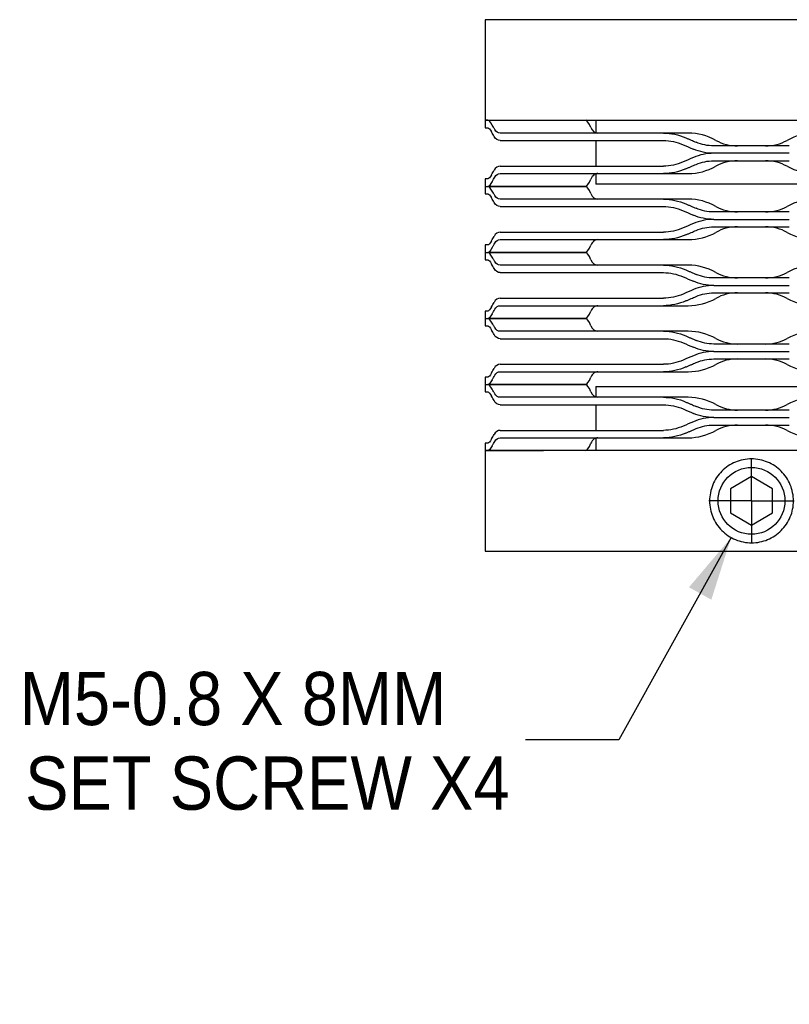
# Model space of a CAD drawing. Header units: inches. Extents: x 0.2 to 11, y 0 to 8.2.
# Tile 2 of 9: x 1.3 to 3.2, y 5.2 to 7.5. Entities that reach past the tile are written whole.
import ezdxf

# ---------------------------------------------------------------- set-up
doc = ezdxf.new("R2010")
doc.units = ezdxf.units.IN
doc.header["$MEASUREMENT"] = 0
doc.linetypes.add('SLD-Center', pattern=[0.75, 0.6, -0.05, 0.05, -0.05])
doc.linetypes.add('SLD-Solid', pattern=[0])
doc.layers.add('CENTER', color=40, linetype='SLD-Center')
doc.layers.add('DIMENSIONS', color=140, linetype='SLD-Solid', lineweight=25)
doc.styles.add('SLDTEXTSTYLE0', font='GOTHIC.TTF', dxfattribs={"width": 0.913})
doc.dimstyles.new('SLDDIMSTYLE3', dxfattribs={"dimtxt": 0.125, "dimasz": 0.15, "dimexe": 0, "dimexo": 0.0625, "dimgap": 0.03125, "dimtad": 0, "dimtih": 1, "dimtoh": 1, "dimrnd": 1e-09, "dimzin": 12, "dimdsep": 46, "dimtxsty": 'SLDTEXTSTYLE0', "dimsah": 1, "dimcen": 0, "dimadec": 0, "dimazin": 3, "dimtfac": 1, "dimtofl": 0, "dimtmove": 0, "dimatfit": 3, "dimfxl": 0, "dimfrac": 2, "dimtolj": 1, "dimtzin": 12, "dimarcsym": 0})

# ---------------------------------------------------------------- blocks, each defined once
blk = doc.blocks.new('_D_5')
at = {"layer": 'DIMENSIONS'}
for p, q in [((3.0188, 6.2741), (2.7554, 5.7992)), ((2.7554, 5.7992), (2.5367, 5.7992))]:
    blk.add_line(p, q, dxfattribs=at)
blk.add_solid([(3.0188, 6.2741), (2.9198, 6.1574), (2.9723, 6.1283)], dxfattribs=at)
at = {"layer": 'DIMENSIONS', "char_height": 0.125, "attachment_point": 1, "style": 'SLDTEXTSTYLE0'}
for s, insert in [('M5-0.8 X 8MM', (1.3499, 5.9589)), ('SET SCREW X4', (1.3626, 5.7604))]:
    blk.add_mtext(s, dxfattribs=dict(at, insert=insert))
blk = doc.blocks.new('SW_CENTERMARKSYMBOL_3')
at = {"layer": 'CENTER', "color": 0}
for q in [(0, 0.1), (-0.1, 0), (0, -0.1), (0.1, 0)]:
    blk.add_line((0, 0), q, dxfattribs=at)

msp = doc.modelspace()

# ---------------------------------------------------------------- linework, layer by layer
for p, q in [((2.4415, 7.4891), (2.4415, 7.2531)), ((3.6915, 7.4891), (2.4415, 7.4891)), ((2.4415, 7.2531), (2.4415, 7.2356)), ((2.4415, 7.2531), (3.6915, 7.2531)), ((2.4479, 7.2531), (2.4415, 7.2531)), ((2.4415, 7.2356), (2.4479, 7.2356)), ((2.7015, 7.2531), (2.7015, 7.2242)), ((2.8597, 7.2231), (2.4767, 7.2231)), ((2.4767, 7.2056), (2.8597, 7.2056)), ((2.7015, 7.2056), (2.7015, 7.1456)), ((3.1552, 7.1931), (2.9779, 7.1931)), ((3.1552, 7.1756), (2.9779, 7.1756)), ((2.4767, 7.1456), (2.8597, 7.1456)), ((2.9779, 7.1581), (3.1552, 7.1581)), ((2.4415, 7.1156), (2.4415, 7.0981)), ((2.4479, 7.1156), (2.4415, 7.1156)), ((2.4767, 7.1281), (2.8597, 7.1281)), ((2.7015, 7.1272), (2.7015, 7.1031)), ((2.4415, 7.0981), (2.4415, 7.0806)), ((2.4415, 7.0981), (2.4479, 7.0981)), ((3.4315, 7.1031), (2.7015, 7.1031)), ((2.4415, 7.0806), (2.4479, 7.0806)), ((2.8597, 7.0681), (2.4767, 7.0681)), ((2.4767, 7.0506), (2.8597, 7.0506)), ((3.1552, 7.0381), (2.9779, 7.0381)), ((2.9779, 7.0206), (3.1552, 7.0206)), ((2.9779, 7.0031), (3.1552, 7.0031)), ((2.4767, 6.9906), (2.8597, 6.9906)), ((2.4415, 6.9606), (2.4415, 6.9431)), ((2.4479, 6.9606), (2.4415, 6.9606)), ((2.4767, 6.9731), (2.8597, 6.9731)), ((2.4415, 6.9431), (2.4415, 6.9256)), ((2.4415, 6.9431), (2.4479, 6.9431)), ((2.4415, 6.9256), (2.4479, 6.9256)), ((2.8597, 6.9131), (2.4767, 6.9131)), ((2.4767, 6.8956), (2.8597, 6.8956)), ((3.1552, 6.8831), (2.9779, 6.8831)), ((2.9779, 6.8656), (3.1552, 6.8656)), ((2.9779, 6.8481), (3.1552, 6.8481)), ((2.4767, 6.8356), (2.8597, 6.8356)), ((2.4767, 6.8181), (2.8597, 6.8181)), ((2.4415, 6.8056), (2.4415, 6.7881)), ((2.4479, 6.8056), (2.4415, 6.8056)), ((2.4415, 6.7881), (2.4415, 6.7706)), ((2.4415, 6.7881), (2.4479, 6.7881)), ((2.4415, 6.7706), (2.4479, 6.7706)), ((2.8597, 6.7581), (2.4767, 6.7581)), ((2.4767, 6.7406), (2.8597, 6.7406)), ((3.1552, 6.7281), (2.9779, 6.7281)), ((2.9779, 6.7106), (3.1552, 6.7106)), ((2.4767, 6.6806), (2.8597, 6.6806)), ((2.9779, 6.6931), (3.1552, 6.6931)), ((2.4767, 6.6631), (2.8597, 6.6631)), ((2.4415, 6.6506), (2.4415, 6.6331)), ((2.4479, 6.6506), (2.4415, 6.6506)), ((2.4415, 6.6331), (2.4415, 6.6156)), ((2.4415, 6.6331), (2.4479, 6.6331)), ((2.4415, 6.6156), (2.4479, 6.6156)), ((2.7015, 6.6281), (2.7015, 6.6042)), ((2.7015, 6.6281), (3.4315, 6.6281)), ((2.8597, 6.6031), (2.4767, 6.6031)), ((2.4767, 6.5856), (2.8597, 6.5856)), ((2.7015, 6.5856), (2.7015, 6.5256)), ((3.1552, 6.5731), (2.9779, 6.5731)), ((2.9779, 6.5556), (3.1552, 6.5556)), ((2.9779, 6.5381), (3.1552, 6.5381)), ((2.4767, 6.5256), (2.8597, 6.5256)), ((2.4415, 6.4956), (2.4415, 6.4781)), ((2.4479, 6.4956), (2.4415, 6.4956)), ((2.4767, 6.5081), (2.8597, 6.5081)), ((2.7015, 6.5072), (2.7015, 6.4781)), ((2.4415, 6.4781), (2.4415, 6.2421)), ((3.6915, 6.4781), (2.4415, 6.4781)), ((2.4415, 6.4781), (2.4479, 6.4781)), ((3.0665, 6.417), (3.0173, 6.3886)), ((3.1158, 6.3886), (3.0665, 6.417)), ((3.0173, 6.3886), (3.0173, 6.3317)), ((3.1158, 6.3317), (3.1158, 6.3886)), ((3.0173, 6.3317), (3.0665, 6.3033)), ((3.0665, 6.3033), (3.1158, 6.3317)), ((2.4415, 6.2421), (3.6915, 6.2421))]:
    msp.add_line(p, q)
msp.add_circle((3.0665, 6.3601), 0.0784)
for points in [[(2.4581, 7.242), (2.4541, 7.2493), (2.4506, 7.2531), (2.4479, 7.2531)], [(2.4479, 7.2356), (2.4502, 7.2356), (2.4533, 7.2323), (2.4566, 7.2258)], [(2.4767, 7.2231), (2.472, 7.2231), (2.4678, 7.226), (2.4643, 7.2316)], [(2.6899, 7.236), (2.6849, 7.2472), (2.6801, 7.2531), (2.6776, 7.2531)], [(2.6899, 7.236), (2.6939, 7.2275), (2.6988, 7.2231), (2.7062, 7.2231)], [(2.4625, 7.2154), (2.4604, 7.2189), (2.4584, 7.2224), (2.4566, 7.2258)], [(2.4767, 7.2056), (2.4712, 7.2056), (2.4664, 7.209), (2.4625, 7.2154)], [(2.8597, 7.2231), (2.8777, 7.2231), (2.8958, 7.2193), (2.9127, 7.212)], [(2.8931, 7.2231), (2.8824, 7.2231), (2.8712, 7.2231), (2.8597, 7.2231)], [(2.9183, 7.2231), (2.9095, 7.2231), (2.9011, 7.2231), (2.8931, 7.2231)], [(2.9831, 7.206), (2.9629, 7.2172), (2.9402, 7.2231), (2.9183, 7.2231)], [(3.2148, 7.2231), (3.1928, 7.2231), (3.1702, 7.2172), (3.15, 7.206)], [(2.8597, 7.2056), (2.8755, 7.2056), (2.8913, 7.2023), (2.9062, 7.1958)], [(2.9062, 7.1958), (2.9141, 7.1924), (2.9221, 7.1889), (2.9301, 7.1854)], [(2.9779, 7.1756), (2.9614, 7.1756), (2.9451, 7.179), (2.9301, 7.1854)], [(2.9779, 7.1931), (2.9637, 7.1931), (2.9497, 7.196), (2.9368, 7.2016)], [(2.9831, 7.206), (2.9984, 7.1975), (3.0159, 7.1931), (3.0338, 7.1931)], [(2.9301, 7.1658), (2.9221, 7.1624), (2.9141, 7.1589), (2.9062, 7.1554)], [(2.9779, 7.1756), (2.9614, 7.1756), (2.9451, 7.1723), (2.9301, 7.1658)], [(2.4767, 7.1456), (2.4712, 7.1456), (2.4664, 7.1423), (2.4625, 7.1358)], [(2.9062, 7.1554), (2.8913, 7.149), (2.8755, 7.1456), (2.8597, 7.1456)], [(2.9127, 7.1393), (2.8958, 7.132), (2.8777, 7.1281), (2.8597, 7.1281)], [(2.9183, 7.1281), (2.9402, 7.1281), (2.9629, 7.1341), (2.9831, 7.1452)], [(2.9368, 7.1497), (2.9497, 7.1553), (2.9637, 7.1581), (2.9779, 7.1581)], [(3.15, 7.1452), (3.1347, 7.1537), (3.1172, 7.1581), (3.0993, 7.1581)], [(3.15, 7.1452), (3.1702, 7.1341), (3.1928, 7.1281), (3.2148, 7.1281)], [(2.4566, 7.1254), (2.4533, 7.119), (2.4502, 7.1156), (2.4479, 7.1156)], [(2.4566, 7.1254), (2.4584, 7.1289), (2.4604, 7.1324), (2.4625, 7.1358)], [(2.4643, 7.1197), (2.4678, 7.1253), (2.472, 7.1281), (2.4767, 7.1281)], [(2.8597, 7.1281), (2.8712, 7.1281), (2.8824, 7.1281), (2.8931, 7.1281)], [(2.8931, 7.1281), (2.9011, 7.1281), (2.9095, 7.1281), (2.9183, 7.1281)], [(2.4581, 7.1093), (2.4541, 7.102), (2.4506, 7.0981), (2.4479, 7.0981)], [(2.4479, 7.0981), (2.4916, 7.0981), (2.5353, 7.0981), (2.5789, 7.0981)], [(2.4581, 7.087), (2.4541, 7.0943), (2.4506, 7.0981), (2.4479, 7.0981)], [(2.5789, 7.0981), (2.5353, 7.0981), (2.4916, 7.0981), (2.4479, 7.0981)], [(2.5789, 7.0981), (2.6117, 7.0981), (2.6446, 7.0981), (2.6776, 7.0981)], [(2.6776, 7.0981), (2.6446, 7.0981), (2.6117, 7.0981), (2.5789, 7.0981)], [(2.6776, 7.0981), (2.6801, 7.0981), (2.6849, 7.1041), (2.6899, 7.1152)], [(2.6899, 7.081), (2.6849, 7.0922), (2.6801, 7.0981), (2.6776, 7.0981)], [(2.4479, 7.0806), (2.4502, 7.0806), (2.4533, 7.0773), (2.4566, 7.0708)], [(2.4625, 7.0604), (2.4604, 7.0639), (2.4584, 7.0674), (2.4566, 7.0708)], [(2.4767, 7.0681), (2.472, 7.0681), (2.4678, 7.071), (2.4643, 7.0766)], [(2.6899, 7.081), (2.6939, 7.0725), (2.6988, 7.0681), (2.7062, 7.0681)], [(2.4767, 7.0506), (2.4712, 7.0506), (2.4664, 7.054), (2.4625, 7.0604)], [(2.8597, 7.0681), (2.8777, 7.0681), (2.8958, 7.0643), (2.9127, 7.057)], [(2.8931, 7.0681), (2.8824, 7.0681), (2.8712, 7.0681), (2.8597, 7.0681)], [(2.8597, 7.0506), (2.8755, 7.0506), (2.8913, 7.0473), (2.9062, 7.0408)], [(2.9183, 7.0681), (2.9095, 7.0681), (2.9011, 7.0681), (2.8931, 7.0681)], [(2.9831, 7.051), (2.9629, 7.0622), (2.9402, 7.0681), (2.9183, 7.0681)], [(2.9779, 7.0381), (2.9637, 7.0381), (2.9497, 7.041), (2.9368, 7.0466)], [(2.9831, 7.051), (2.9984, 7.0425), (3.0159, 7.0381), (3.0338, 7.0381)], [(3.2148, 7.0681), (3.1928, 7.0681), (3.1702, 7.0622), (3.15, 7.051)], [(2.9062, 7.0408), (2.9141, 7.0374), (2.9221, 7.0339), (2.9301, 7.0304)], [(2.9779, 7.0206), (2.9614, 7.0206), (2.9451, 7.024), (2.9301, 7.0304)], [(2.9062, 7.0004), (2.8913, 6.994), (2.8755, 6.9906), (2.8597, 6.9906)], [(2.9301, 7.0108), (2.9221, 7.0074), (2.9141, 7.0039), (2.9062, 7.0004)], [(2.9779, 7.0206), (2.9614, 7.0206), (2.9451, 7.0173), (2.9301, 7.0108)], [(2.9368, 6.9947), (2.9497, 7.0003), (2.9637, 7.0031), (2.9779, 7.0031)], [(3.15, 6.9902), (3.1347, 6.9987), (3.1172, 7.0031), (3.0993, 7.0031)], [(2.4566, 6.9704), (2.4584, 6.9739), (2.4604, 6.9774), (2.4625, 6.9808)], [(2.4767, 6.9906), (2.4712, 6.9906), (2.4664, 6.9873), (2.4625, 6.9808)], [(2.9127, 6.9843), (2.8958, 6.977), (2.8777, 6.9731), (2.8597, 6.9731)], [(2.9183, 6.9731), (2.9402, 6.9731), (2.9629, 6.9791), (2.9831, 6.9902)], [(3.15, 6.9902), (3.1702, 6.9791), (3.1928, 6.9731), (3.2148, 6.9731)], [(2.4566, 6.9704), (2.4533, 6.964), (2.4502, 6.9606), (2.4479, 6.9606)], [(2.4581, 6.9543), (2.4541, 6.947), (2.4506, 6.9431), (2.4479, 6.9431)], [(2.4643, 6.9647), (2.4678, 6.9703), (2.472, 6.9731), (2.4767, 6.9731)], [(2.6776, 6.9431), (2.6801, 6.9431), (2.6849, 6.9491), (2.6899, 6.9602)], [(2.8597, 6.9731), (2.8712, 6.9731), (2.8824, 6.9731), (2.8931, 6.9731)], [(2.8931, 6.9731), (2.9011, 6.9731), (2.9095, 6.9731), (2.9183, 6.9731)], [(2.4479, 6.9431), (2.4916, 6.9431), (2.5353, 6.9431), (2.5789, 6.9431)], [(2.4581, 6.932), (2.4541, 6.9393), (2.4506, 6.9431), (2.4479, 6.9431)], [(2.5789, 6.9431), (2.5353, 6.9431), (2.4916, 6.9431), (2.4479, 6.9431)], [(2.5789, 6.9431), (2.6117, 6.9431), (2.6446, 6.9431), (2.6776, 6.9431)], [(2.6776, 6.9431), (2.6446, 6.9431), (2.6117, 6.9431), (2.5789, 6.9431)], [(2.6899, 6.926), (2.6849, 6.9372), (2.6801, 6.9431), (2.6776, 6.9431)], [(2.4479, 6.9256), (2.4502, 6.9256), (2.4533, 6.9223), (2.4566, 6.9158)], [(2.4625, 6.9054), (2.4604, 6.9089), (2.4584, 6.9124), (2.4566, 6.9158)], [(2.4767, 6.9131), (2.472, 6.9131), (2.4678, 6.916), (2.4643, 6.9216)], [(2.6899, 6.926), (2.6939, 6.9175), (2.6988, 6.9131), (2.7062, 6.9131)], [(2.8597, 6.9131), (2.8777, 6.9131), (2.8958, 6.9093), (2.9127, 6.902)], [(2.8931, 6.9131), (2.8824, 6.9131), (2.8712, 6.9131), (2.8597, 6.9131)], [(2.9183, 6.9131), (2.9095, 6.9131), (2.9011, 6.9131), (2.8931, 6.9131)], [(2.9831, 6.896), (2.9629, 6.9072), (2.9402, 6.9131), (2.9183, 6.9131)], [(3.2148, 6.9131), (3.1928, 6.9131), (3.1702, 6.9072), (3.15, 6.896)], [(2.4767, 6.8956), (2.4712, 6.8956), (2.4664, 6.899), (2.4625, 6.9054)], [(2.8597, 6.8956), (2.8755, 6.8956), (2.8913, 6.8923), (2.9062, 6.8858)], [(2.9062, 6.8858), (2.9141, 6.8824), (2.9221, 6.8789), (2.9301, 6.8754)], [(2.9779, 6.8831), (2.9637, 6.8831), (2.9497, 6.886), (2.9368, 6.8916)], [(2.9831, 6.896), (2.9984, 6.8875), (3.0159, 6.8831), (3.0338, 6.8831)], [(2.9779, 6.8656), (2.9614, 6.8656), (2.9451, 6.869), (2.9301, 6.8754)], [(2.9779, 6.8656), (2.9614, 6.8656), (2.9451, 6.8623), (2.9301, 6.8558)], [(2.9062, 6.8454), (2.8913, 6.839), (2.8755, 6.8356), (2.8597, 6.8356)], [(2.9301, 6.8558), (2.9221, 6.8524), (2.9141, 6.8489), (2.9062, 6.8454)], [(2.9368, 6.8397), (2.9497, 6.8453), (2.9637, 6.8481), (2.9779, 6.8481)], [(3.15, 6.8352), (3.1347, 6.8437), (3.1172, 6.8481), (3.0993, 6.8481)], [(2.4566, 6.8154), (2.4533, 6.809), (2.4502, 6.8056), (2.4479, 6.8056)], [(2.4566, 6.8154), (2.4584, 6.8189), (2.4604, 6.8224), (2.4625, 6.8258)], [(2.4767, 6.8356), (2.4712, 6.8356), (2.4664, 6.8323), (2.4625, 6.8258)], [(2.4643, 6.8097), (2.4678, 6.8153), (2.472, 6.8181), (2.4767, 6.8181)], [(2.9127, 6.8293), (2.8958, 6.822), (2.8777, 6.8181), (2.8597, 6.8181)], [(2.8597, 6.8181), (2.8712, 6.8181), (2.8824, 6.8181), (2.8931, 6.8181)], [(2.8931, 6.8181), (2.9011, 6.8181), (2.9095, 6.8181), (2.9183, 6.8181)], [(2.9183, 6.8181), (2.9402, 6.8181), (2.9629, 6.8241), (2.9831, 6.8352)], [(3.15, 6.8352), (3.1702, 6.8241), (3.1928, 6.8181), (3.2148, 6.8181)], [(2.4581, 6.7993), (2.4541, 6.792), (2.4506, 6.7881), (2.4479, 6.7881)], [(2.6776, 6.7881), (2.6801, 6.7881), (2.6849, 6.7941), (2.6899, 6.8052)], [(2.4479, 6.7881), (2.4916, 6.7881), (2.5353, 6.7881), (2.5789, 6.7881)], [(2.4581, 6.777), (2.4541, 6.7843), (2.4506, 6.7881), (2.4479, 6.7881)], [(2.5789, 6.7881), (2.5353, 6.7881), (2.4916, 6.7881), (2.4479, 6.7881)], [(2.4479, 6.7706), (2.4502, 6.7706), (2.4533, 6.7673), (2.4566, 6.7608)], [(2.5789, 6.7881), (2.6117, 6.7881), (2.6446, 6.7881), (2.6776, 6.7881)], [(2.6776, 6.7881), (2.6446, 6.7881), (2.6117, 6.7881), (2.5789, 6.7881)], [(2.6899, 6.771), (2.6849, 6.7822), (2.6801, 6.7881), (2.6776, 6.7881)], [(2.6899, 6.771), (2.6939, 6.7625), (2.6988, 6.7581), (2.7062, 6.7581)], [(2.4625, 6.7504), (2.4604, 6.7539), (2.4584, 6.7574), (2.4566, 6.7608)], [(2.4767, 6.7406), (2.4712, 6.7406), (2.4664, 6.744), (2.4625, 6.7504)], [(2.4767, 6.7581), (2.472, 6.7581), (2.4678, 6.761), (2.4643, 6.7666)], [(2.8597, 6.7581), (2.8777, 6.7581), (2.8958, 6.7543), (2.9127, 6.747)], [(2.8931, 6.7581), (2.8824, 6.7581), (2.8712, 6.7581), (2.8597, 6.7581)], [(2.9183, 6.7581), (2.9095, 6.7581), (2.9011, 6.7581), (2.8931, 6.7581)], [(2.9831, 6.741), (2.9629, 6.7522), (2.9402, 6.7581), (2.9183, 6.7581)], [(3.2148, 6.7581), (3.1928, 6.7581), (3.1702, 6.7522), (3.15, 6.741)], [(2.8597, 6.7406), (2.8755, 6.7406), (2.8913, 6.7373), (2.9062, 6.7308)], [(2.9062, 6.7308), (2.9141, 6.7274), (2.9221, 6.7239), (2.9301, 6.7204)], [(2.9779, 6.7281), (2.9637, 6.7281), (2.9497, 6.731), (2.9368, 6.7366)], [(2.9831, 6.741), (2.9984, 6.7325), (3.0159, 6.7281), (3.0338, 6.7281)], [(2.9301, 6.7008), (2.9221, 6.6974), (2.9141, 6.6939), (2.9062, 6.6904)], [(2.9779, 6.7106), (2.9614, 6.7106), (2.9451, 6.714), (2.9301, 6.7204)], [(2.9779, 6.7106), (2.9614, 6.7106), (2.9451, 6.7073), (2.9301, 6.7008)], [(2.4767, 6.6806), (2.4712, 6.6806), (2.4664, 6.6773), (2.4625, 6.6708)], [(2.9062, 6.6904), (2.8913, 6.684), (2.8755, 6.6806), (2.8597, 6.6806)], [(2.9183, 6.6631), (2.9402, 6.6631), (2.9629, 6.6691), (2.9831, 6.6802)], [(2.9368, 6.6847), (2.9497, 6.6903), (2.9637, 6.6931), (2.9779, 6.6931)], [(3.15, 6.6802), (3.1347, 6.6887), (3.1172, 6.6931), (3.0993, 6.6931)], [(3.15, 6.6802), (3.1702, 6.6691), (3.1928, 6.6631), (3.2148, 6.6631)], [(2.4566, 6.6604), (2.4533, 6.654), (2.4502, 6.6506), (2.4479, 6.6506)], [(2.4566, 6.6604), (2.4584, 6.6639), (2.4604, 6.6674), (2.4625, 6.6708)], [(2.4643, 6.6547), (2.4678, 6.6603), (2.472, 6.6631), (2.4767, 6.6631)], [(2.9127, 6.6743), (2.8958, 6.667), (2.8777, 6.6631), (2.8597, 6.6631)], [(2.8597, 6.6631), (2.8712, 6.6631), (2.8824, 6.6631), (2.8931, 6.6631)], [(2.8931, 6.6631), (2.9011, 6.6631), (2.9095, 6.6631), (2.9183, 6.6631)], [(2.4581, 6.6443), (2.4541, 6.637), (2.4506, 6.6331), (2.4479, 6.6331)], [(2.4479, 6.6331), (2.4916, 6.6331), (2.5353, 6.6331), (2.5789, 6.6331)], [(2.4581, 6.622), (2.4541, 6.6293), (2.4506, 6.6331), (2.4479, 6.6331)], [(2.5789, 6.6331), (2.5353, 6.6331), (2.4916, 6.6331), (2.4479, 6.6331)], [(2.5789, 6.6331), (2.6117, 6.6331), (2.6446, 6.6331), (2.6776, 6.6331)], [(2.6776, 6.6331), (2.6446, 6.6331), (2.6117, 6.6331), (2.5789, 6.6331)], [(2.6776, 6.6331), (2.6801, 6.6331), (2.6849, 6.6391), (2.6899, 6.6502)], [(2.6899, 6.616), (2.6849, 6.6272), (2.6801, 6.6331), (2.6776, 6.6331)], [(2.4479, 6.6156), (2.4502, 6.6156), (2.4533, 6.6123), (2.4566, 6.6058)], [(2.4767, 6.6031), (2.472, 6.6031), (2.4678, 6.606), (2.4643, 6.6116)], [(2.6899, 6.616), (2.6939, 6.6075), (2.6988, 6.6031), (2.7062, 6.6031)], [(2.4625, 6.5954), (2.4604, 6.5989), (2.4584, 6.6024), (2.4566, 6.6058)], [(2.4767, 6.5856), (2.4712, 6.5856), (2.4664, 6.589), (2.4625, 6.5954)], [(2.8597, 6.6031), (2.8777, 6.6031), (2.8958, 6.5993), (2.9127, 6.592)], [(2.8931, 6.6031), (2.8824, 6.6031), (2.8712, 6.6031), (2.8597, 6.6031)], [(2.8597, 6.5856), (2.8755, 6.5856), (2.8913, 6.5823), (2.9062, 6.5758)], [(2.9183, 6.6031), (2.9095, 6.6031), (2.9011, 6.6031), (2.8931, 6.6031)], [(2.9831, 6.586), (2.9629, 6.5972), (2.9402, 6.6031), (2.9183, 6.6031)], [(2.9831, 6.586), (2.9984, 6.5775), (3.0159, 6.5731), (3.0338, 6.5731)], [(3.2148, 6.6031), (3.1928, 6.6031), (3.1702, 6.5972), (3.15, 6.586)], [(2.9062, 6.5758), (2.9141, 6.5724), (2.9221, 6.5689), (2.9301, 6.5654)], [(2.9779, 6.5556), (2.9614, 6.5556), (2.9451, 6.559), (2.9301, 6.5654)], [(2.9779, 6.5731), (2.9637, 6.5731), (2.9497, 6.576), (2.9368, 6.5816)], [(2.9301, 6.5458), (2.9221, 6.5424), (2.9141, 6.5389), (2.9062, 6.5354)], [(2.9779, 6.5556), (2.9614, 6.5556), (2.9451, 6.5523), (2.9301, 6.5458)], [(2.9368, 6.5297), (2.9497, 6.5353), (2.9637, 6.5381), (2.9779, 6.5381)], [(3.15, 6.5252), (3.1347, 6.5337), (3.1172, 6.5381), (3.0993, 6.5381)], [(2.4566, 6.5054), (2.4584, 6.5089), (2.4604, 6.5124), (2.4625, 6.5158)], [(2.4767, 6.5256), (2.4712, 6.5256), (2.4664, 6.5223), (2.4625, 6.5158)], [(2.9062, 6.5354), (2.8913, 6.529), (2.8755, 6.5256), (2.8597, 6.5256)], [(2.9127, 6.5193), (2.8958, 6.512), (2.8777, 6.5081), (2.8597, 6.5081)], [(2.9183, 6.5081), (2.9402, 6.5081), (2.9629, 6.5141), (2.9831, 6.5252)], [(3.15, 6.5252), (3.1702, 6.5141), (3.1928, 6.5081), (3.2148, 6.5081)], [(2.4566, 6.5054), (2.4533, 6.499), (2.4502, 6.4956), (2.4479, 6.4956)], [(2.4643, 6.4997), (2.4678, 6.5053), (2.472, 6.5081), (2.4767, 6.5081)], [(2.6776, 6.4781), (2.6801, 6.4781), (2.6849, 6.4841), (2.6899, 6.4952)], [(2.8597, 6.5081), (2.8712, 6.5081), (2.8824, 6.5081), (2.8931, 6.5081)], [(2.8931, 6.5081), (2.9011, 6.5081), (2.9095, 6.5081), (2.9183, 6.5081)], [(2.4581, 6.4893), (2.4541, 6.482), (2.4506, 6.4781), (2.4479, 6.4781)], [(2.4479, 6.4781), (2.4916, 6.4781), (2.5353, 6.4781), (2.5789, 6.4781)]]:
    msp.add_open_spline(points, degree=3)
for points, knots in [([(2.4643, 7.2316), (2.4637, 7.2325), (2.4631, 7.2333), (2.4626, 7.2342), (2.4621, 7.2351), (2.4615, 7.236), (2.461, 7.2368), (2.46, 7.2385), (2.4591, 7.2403), (2.4581, 7.242)], [0, 0, 0, 0, 0.0001723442, 0.0001723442, 0.0001723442, 0.0003446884, 0.0003446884, 0.0003446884, 0.0006803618, 0.0006803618, 0.0006803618, 0.0006803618]), ([(2.9127, 7.212), (2.9148, 7.2111), (2.9168, 7.2102), (2.9188, 7.2093), (2.9208, 7.2085), (2.9229, 7.2076), (2.9249, 7.2067), (2.9288, 7.205), (2.9328, 7.2033), (2.9368, 7.2016)], [0, 0, 0, 0, 0.0001723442, 0.0001723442, 0.0001723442, 0.0003446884, 0.0003446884, 0.0003446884, 0.0006803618, 0.0006803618, 0.0006803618, 0.0006803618]), ([(3.0993, 7.1931), (3.1082, 7.1931), (3.1171, 7.1942), (3.1342, 7.1986), (3.1424, 7.2018), (3.15, 7.206)], [0, 0, 0, 0, 0.5, 0.5, 1, 1, 1, 1]), ([(2.9127, 7.1393), (2.9148, 7.1402), (2.9168, 7.1411), (2.9188, 7.142), (2.9208, 7.1428), (2.9229, 7.1437), (2.9249, 7.1446), (2.9288, 7.1463), (2.9328, 7.148), (2.9368, 7.1497)], [0, 0, 0, 0, 0.0001723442, 0.0001723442, 0.0001723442, 0.0003446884, 0.0003446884, 0.0003446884, 0.0006803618, 0.0006803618, 0.0006803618, 0.0006803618]), ([(3.0338, 7.1581), (3.0248, 7.1581), (3.016, 7.1571), (2.9989, 7.1527), (2.9907, 7.1495), (2.9831, 7.1452)], [0, 0, 0, 0, 0.5, 0.5, 1, 1, 1, 1]), ([(2.4581, 7.1093), (2.4586, 7.1102), (2.4591, 7.1111), (2.4596, 7.112), (2.4601, 7.1128), (2.4606, 7.1137), (2.4611, 7.1146), (2.4621, 7.1163), (2.4632, 7.118), (2.4643, 7.1197)], [0, 0, 0, 0, 0.0001723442, 0.0001723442, 0.0001723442, 0.0003446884, 0.0003446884, 0.0003446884, 0.0006803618, 0.0006803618, 0.0006803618, 0.0006803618]), ([(2.7062, 7.1281), (2.7025, 7.1281), (2.6994, 7.1271), (2.6941, 7.1227), (2.6919, 7.1195), (2.6899, 7.1152)], [0, 0, 0, 0, 0.5, 0.5, 1, 1, 1, 1]), ([(2.4643, 7.0766), (2.4637, 7.0775), (2.4631, 7.0783), (2.4626, 7.0792), (2.4621, 7.0801), (2.4615, 7.081), (2.461, 7.0818), (2.46, 7.0835), (2.4591, 7.0853), (2.4581, 7.087)], [0, 0, 0, 0, 0.0001723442, 0.0001723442, 0.0001723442, 0.0003446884, 0.0003446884, 0.0003446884, 0.0006803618, 0.0006803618, 0.0006803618, 0.0006803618]), ([(2.9127, 7.057), (2.9148, 7.0561), (2.9168, 7.0552), (2.9188, 7.0543), (2.9208, 7.0535), (2.9229, 7.0526), (2.9249, 7.0517), (2.9288, 7.05), (2.9328, 7.0483), (2.9368, 7.0466)], [0, 0, 0, 0, 0.0001723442, 0.0001723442, 0.0001723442, 0.0003446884, 0.0003446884, 0.0003446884, 0.0006803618, 0.0006803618, 0.0006803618, 0.0006803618]), ([(3.0993, 7.0381), (3.1082, 7.0381), (3.1171, 7.0392), (3.1342, 7.0436), (3.1424, 7.0468), (3.15, 7.051)], [0, 0, 0, 0, 0.5, 0.5, 1, 1, 1, 1]), ([(3.0338, 7.0031), (3.0248, 7.0031), (3.016, 7.0021), (2.9989, 6.9977), (2.9907, 6.9945), (2.9831, 6.9902)], [0, 0, 0, 0, 0.5, 0.5, 1, 1, 1, 1]), ([(2.9127, 6.9843), (2.9148, 6.9852), (2.9168, 6.9861), (2.9188, 6.987), (2.9208, 6.9878), (2.9229, 6.9887), (2.9249, 6.9896), (2.9288, 6.9913), (2.9328, 6.993), (2.9368, 6.9947)], [0, 0, 0, 0, 0.0001723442, 0.0001723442, 0.0001723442, 0.0003446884, 0.0003446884, 0.0003446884, 0.0006803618, 0.0006803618, 0.0006803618, 0.0006803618]), ([(2.4581, 6.9543), (2.4586, 6.9552), (2.4591, 6.9561), (2.4596, 6.957), (2.4601, 6.9578), (2.4606, 6.9587), (2.4611, 6.9596), (2.4621, 6.9613), (2.4632, 6.963), (2.4643, 6.9647)], [0, 0, 0, 0, 0.0001723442, 0.0001723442, 0.0001723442, 0.0003446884, 0.0003446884, 0.0003446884, 0.0006803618, 0.0006803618, 0.0006803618, 0.0006803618]), ([(2.7062, 6.9731), (2.7025, 6.9731), (2.6994, 6.9721), (2.6941, 6.9677), (2.6919, 6.9645), (2.6899, 6.9602)], [0, 0, 0, 0, 0.5, 0.5, 1, 1, 1, 1]), ([(2.4643, 6.9216), (2.4637, 6.9225), (2.4631, 6.9233), (2.4626, 6.9242), (2.4621, 6.9251), (2.4615, 6.926), (2.461, 6.9268), (2.46, 6.9285), (2.4591, 6.9303), (2.4581, 6.932)], [0, 0, 0, 0, 0.0001723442, 0.0001723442, 0.0001723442, 0.0003446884, 0.0003446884, 0.0003446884, 0.0006803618, 0.0006803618, 0.0006803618, 0.0006803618]), ([(2.9127, 6.902), (2.9148, 6.9011), (2.9168, 6.9002), (2.9188, 6.8993), (2.9208, 6.8985), (2.9229, 6.8976), (2.9249, 6.8967), (2.9288, 6.895), (2.9328, 6.8933), (2.9368, 6.8916)], [0, 0, 0, 0, 0.0001723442, 0.0001723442, 0.0001723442, 0.0003446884, 0.0003446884, 0.0003446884, 0.0006803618, 0.0006803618, 0.0006803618, 0.0006803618]), ([(3.0993, 6.8831), (3.1082, 6.8831), (3.1171, 6.8842), (3.1342, 6.8886), (3.1424, 6.8918), (3.15, 6.896)], [0, 0, 0, 0, 0.5, 0.5, 1, 1, 1, 1]), ([(2.9127, 6.8293), (2.9148, 6.8302), (2.9168, 6.8311), (2.9188, 6.832), (2.9208, 6.8328), (2.9229, 6.8337), (2.9249, 6.8346), (2.9288, 6.8363), (2.9328, 6.838), (2.9368, 6.8397)], [0, 0, 0, 0, 0.0001723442, 0.0001723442, 0.0001723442, 0.0003446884, 0.0003446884, 0.0003446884, 0.0006803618, 0.0006803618, 0.0006803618, 0.0006803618]), ([(3.0338, 6.8481), (3.0248, 6.8481), (3.016, 6.8471), (2.9989, 6.8427), (2.9907, 6.8395), (2.9831, 6.8352)], [0, 0, 0, 0, 0.5, 0.5, 1, 1, 1, 1]), ([(2.7062, 6.8181), (2.7025, 6.8181), (2.6994, 6.8171), (2.6941, 6.8127), (2.6919, 6.8095), (2.6899, 6.8052)], [0, 0, 0, 0, 0.5, 0.5, 1, 1, 1, 1]), ([(2.4581, 6.7993), (2.4586, 6.8002), (2.4591, 6.8011), (2.4596, 6.802), (2.4601, 6.8028), (2.4606, 6.8037), (2.4611, 6.8046), (2.4621, 6.8063), (2.4632, 6.808), (2.4643, 6.8097)], [0, 0, 0, 0, 0.0001723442, 0.0001723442, 0.0001723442, 0.0003446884, 0.0003446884, 0.0003446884, 0.0006803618, 0.0006803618, 0.0006803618, 0.0006803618]), ([(2.4643, 6.7666), (2.4637, 6.7675), (2.4631, 6.7683), (2.4626, 6.7692), (2.4621, 6.7701), (2.4615, 6.771), (2.461, 6.7718), (2.46, 6.7735), (2.4591, 6.7753), (2.4581, 6.777)], [0, 0, 0, 0, 0.0001723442, 0.0001723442, 0.0001723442, 0.0003446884, 0.0003446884, 0.0003446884, 0.0006803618, 0.0006803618, 0.0006803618, 0.0006803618]), ([(2.9127, 6.747), (2.9148, 6.7461), (2.9168, 6.7452), (2.9188, 6.7443), (2.9208, 6.7435), (2.9229, 6.7426), (2.9249, 6.7417), (2.9288, 6.74), (2.9328, 6.7383), (2.9368, 6.7366)], [0, 0, 0, 0, 0.0001723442, 0.0001723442, 0.0001723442, 0.0003446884, 0.0003446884, 0.0003446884, 0.0006803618, 0.0006803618, 0.0006803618, 0.0006803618]), ([(3.0993, 6.7281), (3.1082, 6.7281), (3.1171, 6.7292), (3.1342, 6.7336), (3.1424, 6.7368), (3.15, 6.741)], [0, 0, 0, 0, 0.5, 0.5, 1, 1, 1, 1]), ([(2.9127, 6.6743), (2.9148, 6.6752), (2.9168, 6.6761), (2.9188, 6.677), (2.9208, 6.6778), (2.9229, 6.6787), (2.9249, 6.6796), (2.9288, 6.6813), (2.9328, 6.683), (2.9368, 6.6847)], [0, 0, 0, 0, 0.0001723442, 0.0001723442, 0.0001723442, 0.0003446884, 0.0003446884, 0.0003446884, 0.0006803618, 0.0006803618, 0.0006803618, 0.0006803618]), ([(3.0338, 6.6931), (3.0248, 6.6931), (3.016, 6.6921), (2.9989, 6.6877), (2.9907, 6.6845), (2.9831, 6.6802)], [0, 0, 0, 0, 0.5, 0.5, 1, 1, 1, 1]), ([(2.4581, 6.6443), (2.4586, 6.6452), (2.4591, 6.6461), (2.4596, 6.647), (2.4601, 6.6478), (2.4606, 6.6487), (2.4611, 6.6496), (2.4621, 6.6513), (2.4632, 6.653), (2.4643, 6.6547)], [0, 0, 0, 0, 0.0001723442, 0.0001723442, 0.0001723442, 0.0003446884, 0.0003446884, 0.0003446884, 0.0006803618, 0.0006803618, 0.0006803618, 0.0006803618]), ([(2.7062, 6.6631), (2.7025, 6.6631), (2.6994, 6.6621), (2.6941, 6.6577), (2.6919, 6.6545), (2.6899, 6.6502)], [0, 0, 0, 0, 0.5, 0.5, 1, 1, 1, 1]), ([(2.4643, 6.6116), (2.4637, 6.6125), (2.4631, 6.6133), (2.4626, 6.6142), (2.4621, 6.6151), (2.4615, 6.616), (2.461, 6.6168), (2.46, 6.6185), (2.4591, 6.6203), (2.4581, 6.622)], [0, 0, 0, 0, 0.0001723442, 0.0001723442, 0.0001723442, 0.0003446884, 0.0003446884, 0.0003446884, 0.0006803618, 0.0006803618, 0.0006803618, 0.0006803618]), ([(2.9127, 6.592), (2.9148, 6.5911), (2.9168, 6.5902), (2.9188, 6.5893), (2.9208, 6.5885), (2.9229, 6.5876), (2.9249, 6.5867), (2.9288, 6.585), (2.9328, 6.5833), (2.9368, 6.5816)], [0, 0, 0, 0, 0.0001723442, 0.0001723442, 0.0001723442, 0.0003446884, 0.0003446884, 0.0003446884, 0.0006803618, 0.0006803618, 0.0006803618, 0.0006803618]), ([(3.0993, 6.5731), (3.1082, 6.5731), (3.1171, 6.5742), (3.1342, 6.5786), (3.1424, 6.5818), (3.15, 6.586)], [0, 0, 0, 0, 0.5, 0.5, 1, 1, 1, 1]), ([(3.0338, 6.5381), (3.0248, 6.5381), (3.016, 6.5371), (2.9989, 6.5327), (2.9907, 6.5295), (2.9831, 6.5252)], [0, 0, 0, 0, 0.5, 0.5, 1, 1, 1, 1]), ([(2.9127, 6.5193), (2.9148, 6.5202), (2.9168, 6.5211), (2.9188, 6.522), (2.9208, 6.5228), (2.9229, 6.5237), (2.9249, 6.5246), (2.9288, 6.5263), (2.9328, 6.528), (2.9368, 6.5297)], [0, 0, 0, 0, 0.0001723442, 0.0001723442, 0.0001723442, 0.0003446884, 0.0003446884, 0.0003446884, 0.0006803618, 0.0006803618, 0.0006803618, 0.0006803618]), ([(2.4581, 6.4893), (2.4586, 6.4902), (2.4591, 6.4911), (2.4596, 6.492), (2.4601, 6.4928), (2.4606, 6.4937), (2.4611, 6.4946), (2.4621, 6.4963), (2.4632, 6.498), (2.4643, 6.4997)], [0, 0, 0, 0, 0.0001723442, 0.0001723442, 0.0001723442, 0.0003446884, 0.0003446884, 0.0003446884, 0.0006803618, 0.0006803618, 0.0006803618, 0.0006803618]), ([(2.7062, 6.5081), (2.7025, 6.5081), (2.6994, 6.5071), (2.6941, 6.5027), (2.6919, 6.4995), (2.6899, 6.4952)], [0, 0, 0, 0, 0.5, 0.5, 1, 1, 1, 1]), ([(3.0665, 6.2617), (3.06, 6.2617), (3.0536, 6.2624), (3.041, 6.2649), (3.0348, 6.2668), (3.0229, 6.2717), (3.0172, 6.2747), (3.0065, 6.2819), (3.0015, 6.286), (2.9924, 6.2951), (2.9883, 6.3), (2.9811, 6.3108), (2.9781, 6.3165), (2.9732, 6.3283), (2.9713, 6.3345), (2.9688, 6.3472), (2.9681, 6.3536), (2.9681, 6.3665), (2.9688, 6.373), (2.9713, 6.3857), (2.9731, 6.3918), (2.9781, 6.4037), (2.9811, 6.4095), (2.9882, 6.4201), (2.9923, 6.4251), (3.0015, 6.4343), (3.0064, 6.4384), (3.0171, 6.4455), (3.0228, 6.4486), (3.0347, 6.4535), (3.0409, 6.4554), (3.0535, 6.4579), (3.06, 6.4586), (3.0731, 6.4586), (3.0795, 6.4579), (3.092, 6.4554), (3.0983, 6.4535), (3.1102, 6.4486), (3.1159, 6.4456), (3.1266, 6.4384), (3.1316, 6.4343), (3.1407, 6.4252), (3.1447, 6.4203), (3.1519, 6.4095), (3.155, 6.4038), (3.1599, 6.392), (3.1618, 6.3857), (3.1643, 6.373), (3.165, 6.3666), (3.165, 6.3538), (3.1643, 6.3473), (3.1618, 6.3346), (3.16, 6.3285), (3.155, 6.3166), (3.152, 6.3108), (3.1448, 6.3002), (3.1408, 6.2952), (3.1316, 6.286), (3.1266, 6.2819), (3.116, 6.2748), (3.1102, 6.2717), (3.0983, 6.2668), (3.0922, 6.2649), (3.0796, 6.2624), (3.0731, 6.2617), (3.0665, 6.2617)], [0, 0, 0, 0, 0.03125, 0.03125, 0.0625, 0.0625, 0.09375, 0.09375, 0.125, 0.125, 0.15625, 0.15625, 0.1875, 0.1875, 0.21875, 0.21875, 0.25, 0.25, 0.28125, 0.28125, 0.3125, 0.3125, 0.34375, 0.34375, 0.375, 0.375, 0.40625, 0.40625, 0.4375, 0.4375, 0.46875, 0.46875, 0.5, 0.5, 0.53125, 0.53125, 0.5625, 0.5625, 0.59375, 0.59375, 0.625, 0.625, 0.65625, 0.65625, 0.6875, 0.6875, 0.71875, 0.71875, 0.75, 0.75, 0.78125, 0.78125, 0.8125, 0.8125, 0.84375, 0.84375, 0.875, 0.875, 0.90625, 0.90625, 0.9375, 0.9375, 0.96875, 0.96875, 1, 1, 1, 1])]:
    msp.add_open_spline(points, degree=3, knots=knots)

# ---------------------------------------------------------------- block references
at = {"layer": 'CENTER'}
msp.add_blockref('SW_CENTERMARKSYMBOL_3', (3.0665, 6.3601), dxfattribs=at)

# ---------------------------------------------------------------- dimensions: what is measured, and where the dimension line sits
at = {"layer": 'DIMENSIONS'}
dim = msp.add_diameter_dim_2p(p1=(3.1143, 6.4462), p2=(3.0188, 6.2741), text='M5-0.8 X 8MM\\PSET SCREW X4', dimstyle='SLDDIMSTYLE3', override={"dimpost": '<>'}, dxfattribs=at)
dim.commit()
dim.dimension.update_dxf_attribs({"geometry": '_D_5', "text_midpoint": (1.912, 5.7992), "dimtype": 163})

doc.saveas('drawing.dxf')
